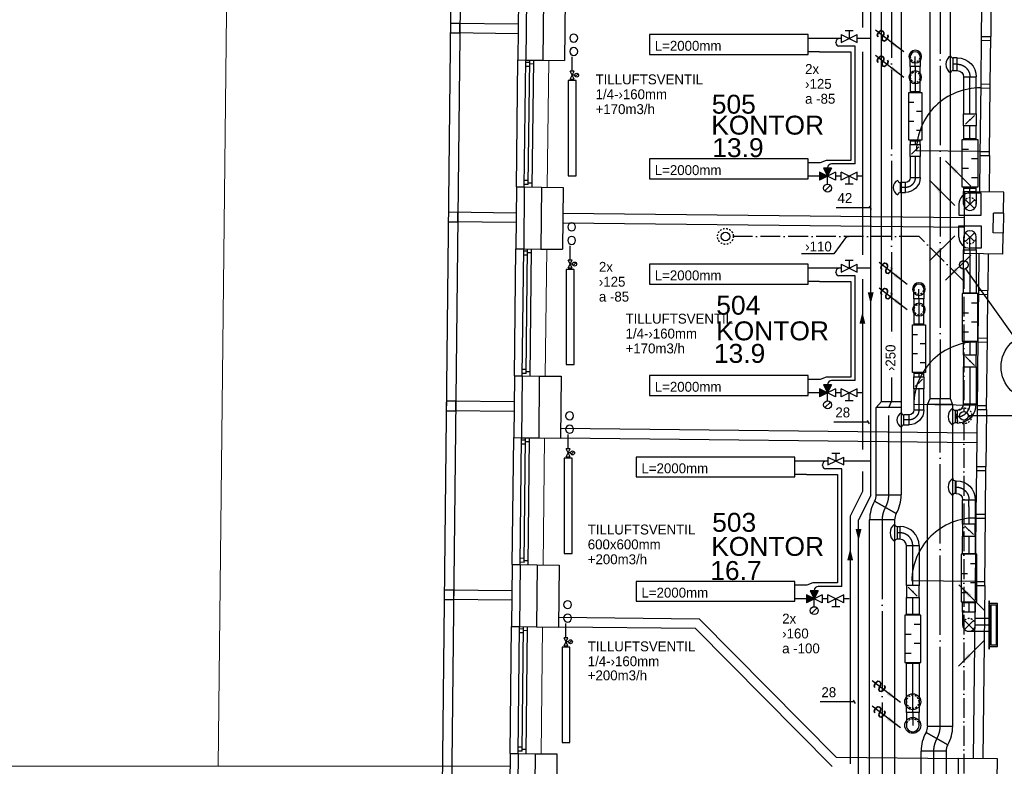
# Model space of a CAD drawing. Header units: millimetres. Extents: x 0 to 83248, y 0 to 52411.
# Tile 49 of 63: x 43549 to 55965, y 28444 to 37851. Entities that reach past the tile are written whole.
import ezdxf
from ezdxf.enums import TextEntityAlignment as Align

# ---------------------------------------------------------------- set-up
doc = ezdxf.new("R2010")
doc.units = ezdxf.units.MM
doc.header["$LTSCALE"] = 50
doc.header["$MEASUREMENT"] = 0
doc.header["$PDMODE"] = 1
for name, pattern in [('2V-CENT', [23, 20, -1.5, 0, -1.5]), ('V-GOMD', [0.8, 0.4, -0.4]), ('V-KU', [2, 1, 1]), ('V-SPV', [7, 5, -1, 0, -1]), ('V-V', [2, 1, 1])]:
    doc.linetypes.add(name, pattern=pattern)
doc.layers.get('0').update_dxf_attribs({"linetype": 'CONTINUOUS'})
for name, color, linetype in [('20605A200D001$0$832 Rominfo', 7, 'CONTINUOUS'), ('20605A200D001$0$A12-HEL1', 251, 'CONTINUOUS'), ('20605A200D001$0$A12-HEL3', 251, 'CONTINUOUS'), ('20605A200D001$0$A12-HEL4', 251, 'CONTINUOUS'), ('20605A200D001$0$A23-HEL1', 251, 'CONTINUOUS'), ('20605A200D001$0$A23-HEL3', 251, 'CONTINUOUS'), ('20605A200D001$0$A24-HEL1', 251, 'CONTINUOUS'), ('20605A200D001$0$A24-HEL2', 251, 'CONTINUOUS'), ('20605A200D001$0$A26-HEL2', 251, 'CONTINUOUS'), ('V060-', 3, 'CONTINUOUS'), ('V061-', 1, 'CONTINUOUS'), ('V070-', 3, 'CONTINUOUS'), ('V071-', 1, 'CONTINUOUS'), ('V090-', 2, 'CONTINUOUS'), ('V091', 1, 'CONTINUOUS'), ('V091-', 1, 'CONTINUOUS'), ('V100-', 6, 'CONTINUOUS'), ('V110', 1, 'CONTINUOUS'), ('V110-', 6, 'CONTINUOUS'), ('V111', 3, 'CONTINUOUS'), ('V111-', 1, 'CONTINUOUS')]:
    doc.layers.add(name, color=color, linetype=linetype)
doc.styles.add('20605A200D001$0$Arial', font='arial.ttf', dxfattribs={"height": 238.125})
doc.styles.add('FISO', font='fiso')
doc.styles.add('ISO', font='ISO')
doc.styles.add('SIMPLEX', font='SIMPLEX')

# ---------------------------------------------------------------- blocks, each defined once
blk = doc.blocks.new('VUN')
at = {"color": 0}
blk.add_circle((0, 0), 0.5, dxfattribs=at)
blk = doc.blocks.new('V420', base_point=(455, 404.5))
blk.add_line((455, 404.5), (464, 404.5))
blk.add_solid([(455, 404.5), (459, 405), (459, 404)])
blk = doc.blocks.new('V422', base_point=(16230, 22585))
blk.add_blockref('V420', (16230, 22585))
at = {"style": 'SIMPLEX'}
blk.add_text('s', height=4, rotation=90, dxfattribs=at).set_placement((16238, 22585), align=Align.CENTER)
blk = doc.blocks.new('LD_P')
for p, q in [((-0.5, 0.5), (-0.5, -0.5)), ((0.5, 0.5), (-0.5, 0.5)), ((0.5, -0.5), (0.5, 0.5)), ((-0.5, -0.5), (0.5, -0.5))]:
    blk.add_line(p, q)
at = {"color": 1}
for p, q in [((-0.3, 0.5), (-0.3, 0.1)), ((0.1, 0.5), (0.1, 0.1)), ((-0.1, -0.5), (-0.1, -0.1)), ((0.3, -0.5), (0.3, -0.1))]:
    blk.add_line(p, q, dxfattribs=at)
blk = doc.blocks.new('CIRC_P', base_point=(16254, 22587))
blk.add_circle((16254, 22587), 0.5)
blk = doc.blocks.new('KSP_P', base_point=(16239.5, 22597.5))
at = {"color": 0, "linetype": 'ByBlock'}
for p, q in [((16240, 22598), (16239, 22598)), ((16239, 22598), (16239, 22597)), ((16240, 22597), (16240, 22598)), ((16239, 22597), (16240, 22597))]:
    blk.add_line(p, q, dxfattribs=at)
blk = doc.blocks.new('2SP_P', base_point=(16239.5, 22597.5))
for p in [(16239, 22597.5), (16240, 22597.5)]:
    blk.add_point(p)
at = {"color": 0, "linetype": 'ByBlock'}
blk.add_blockref('KSP_P', (16239.5, 22597.5), dxfattribs=at)
at = {"style": 'SIMPLEX', "flags": 3}
blk.add_attdef('0', (16239.5, 22597.5), '', height=1, dxfattribs=at)
blk = doc.blocks.new('C3A', base_point=(16246, 22590.5))
at = {"color": 0, "linetype": 'ByBlock'}
blk.add_line((16247, 22590.5), (16246, 22590.5), dxfattribs=at)
blk = doc.blocks.new('K3A', base_point=(16246, 22590.5))
at = {"color": 0, "linetype": 'ByBlock'}
for p, q in [((16246, 22591), (16247, 22591)), ((16247, 22591), (16247, 22590)), ((16247, 22590), (16246, 22590))]:
    blk.add_line(p, q, dxfattribs=at)
blk = doc.blocks.new('33A', base_point=(16246, 22590.5))
blk.add_point((16247, 22590.5))
at = {"color": 0, "linetype": 'ByBlock'}
blk.add_blockref('K3A', (16246, 22590.5), dxfattribs=at)
at = {"color": 1, "linetype": '2V-CENT'}
blk.add_blockref('C3A', (16246, 22590.5), dxfattribs=at)
at = {"style": 'SIMPLEX', "flags": 3}
blk.add_attdef('0', (16246, 22590.5), '', height=1, dxfattribs=at)
blk = doc.blocks.new('CBOJ90_NB', base_point=(86107.402, 31352.24))
at = {"color": 0, "linetype": 'ByBlock'}
blk.add_line((86106.402, 31352.24), (86107.402, 31352.24), dxfattribs=at)
blk = doc.blocks.new('CBOJ90_PB', base_point=(86107, 31352))
at = {"color": 0, "linetype": 'ByBlock'}
blk.add_arc((86106, 31353), 1, 270, 360, dxfattribs=at)
blk = doc.blocks.new('KBOJ90_PB', base_point=(86107, 31352))
at = {"color": 0, "linetype": 'ByBlock'}
for p, q in [((86106, 31352.5), (86106, 31351.5)), ((86106.5, 31353), (86107.5, 31353))]:
    blk.add_line(p, q, dxfattribs=at)
for radius in [1.5, 0.5]:
    blk.add_arc((86106, 31353), radius, 270, 360, dxfattribs=at)
blk = doc.blocks.new('3BOJ90_PB', base_point=(86107, 31352))
for p in [(86107, 31353), (86106, 31352)]:
    blk.add_point(p)
at = {"color": 1, "linetype": '2V-CENT'}
blk.add_blockref('CBOJ90_PB', (86107, 31352), dxfattribs=at)
at = {"color": 0, "linetype": 'ByBlock'}
blk.add_blockref('KBOJ90_PB', (86107, 31352), dxfattribs=at)
at = {"style": 'ISO', "flags": 3}
blk.add_attdef('0', (86107, 31352), '', height=1, dxfattribs=at)
blk = doc.blocks.new('SPJALL', base_point=(16229, 22594))
at = {"color": 1}
blk.add_line((16228.625, 22593.625), (16229.375, 22594.375), dxfattribs=at)
at = {"color": 1, "const_width": 0.075}
blk.add_lwpolyline([(16229, 22594.0375, -1), (16229, 22593.9625, -1), (16229, 22594.0375, -1)], format="xyb", dxfattribs=at)
blk = doc.blocks.new('CCDIMF_315X250X75', base_point=(3096, 30301))
at = {"color": 0, "linetype": 'ByBlock'}
blk.add_line((3058, 30301), (3133, 30301), dxfattribs=at)
blk = doc.blocks.new('KCDIMF_315X250X75', base_point=(3096, 30301))
at = {"color": 0, "linetype": 'ByBlock'}
for p, q in [((3058, 30144), (3058, 30459)), ((3058, 30459), (3133, 30426)), ((3133, 30426), (3133, 30176)), ((3133, 30176), (3058, 30144))]:
    blk.add_line(p, q, dxfattribs=at)
blk = doc.blocks.new('3CDIMF_315X250X75', base_point=(3096, 30301))
for p in [(3058, 30301), (3133, 30301)]:
    blk.add_point(p)
at = {"color": 0, "linetype": 'ByBlock'}
blk.add_blockref('KCDIMF_315X250X75', (3096, 30301), dxfattribs=at)
at = {"color": 1, "linetype": '2V-CENT'}
blk.add_blockref('CCDIMF_315X250X75', (3096, 30301), dxfattribs=at)
at = {"style": 'SIMPLEX', "flags": 3}
blk.add_attdef('0', (3096, 30301), '', height=1, dxfattribs=at)
blk = doc.blocks.new('CHDIMF_315X250X75')
at = {"color": 0, "linetype": 'ByBlock'}
blk.add_line((-37.5, 0), (37.5, -32.5), dxfattribs=at)
blk = doc.blocks.new('KHDIMF_315X250X75')
at = {"color": 0, "linetype": 'ByBlock'}
for p, q in [((-37.5, -157.5), (-37.5, 157.5)), ((-37.5, 157.5), (37.5, 92.5)), ((37.5, 92.5), (37.5, -157.5)), ((37.5, -157.5), (-37.5, -157.5))]:
    blk.add_line(p, q, dxfattribs=at)
blk = doc.blocks.new('3HDIMF_315X250X75')
for p in [(-37.5, 0), (37.5, -32.5)]:
    blk.add_point(p)
at = {"color": 0, "linetype": 'ByBlock'}
blk.add_blockref('KHDIMF_315X250X75', (0, 0), dxfattribs=at)
at = {"color": 1, "linetype": '2V-CENT'}
blk.add_blockref('CHDIMF_315X250X75', (0, 0), dxfattribs=at)
at = {"style": 'SIMPLEX', "flags": 3}
blk.add_attdef('0', (0, 0), '', height=1, dxfattribs=at)
blk = doc.blocks.new('V421', base_point=(455.5, 404.5))
at = {"rotation": 180}
blk.add_blockref('V420', (464.5, 404.5), dxfattribs=at)
blk = doc.blocks.new('TLCG90', base_point=(0, 5))
at = {"color": 1, "linetype": 'V-GOMD'}
for p, q in [((-0.346, 5.346), (0.346, 4.654)), ((-0.346, 4.654), (0.346, 5.346))]:
    blk.add_line(p, q, dxfattribs=at)
blk = doc.blocks.new('CBOJ30_P', base_point=(16231.268, 22619))
at = {"color": 0, "linetype": 'ByBlock'}
blk.add_arc((16231, 22620), 1, 270, 300, dxfattribs=at)
blk = doc.blocks.new('KBOJ30_P', base_point=(16231.268, 22619))
at = {"color": 0, "linetype": 'ByBlock'}
for p, q in [((16231, 22619.5), (16231, 22618.5)), ((16231.25, 22619.567), (16231.75, 22618.701))]:
    blk.add_line(p, q, dxfattribs=at)
for radius in [0.5, 1.5]:
    blk.add_arc((16231, 22620), radius, 270, 300, dxfattribs=at)
blk = doc.blocks.new('3BOJ30_P', base_point=(16231.268, 22619))
for p in [(16231.5, 22619.134), (16231, 22619)]:
    blk.add_point(p)
at = {"color": 0, "linetype": 'ByBlock'}
blk.add_blockref('KBOJ30_P', (16231.268, 22619), dxfattribs=at)
at = {"color": 1, "linetype": '2V-CENT'}
blk.add_blockref('CBOJ30_P', (16231.268, 22619), dxfattribs=at)
at = {"style": 'ISO', "flags": 3}
blk.add_attdef('0', (16231.268, 22619), '', height=1, dxfattribs=at)
blk = doc.blocks.new('20605A200D001')
at = {"layer": '20605A200D001$0$A12-HEL1', "color": 7, "linetype": 'Continuous', "lineweight": 0}
for points in [[(65689, 35010), (65672, 33410)], [(65664, 32630), (65646, 31030)], [(65638, 30250), (65620, 28650)], [(65612, 27870), (65594, 26271)]]:
    blk.add_lwpolyline(points, dxfattribs=at)
at = {"layer": '20605A200D001$0$A12-HEL3', "color": 7}
for points in [[(65898, 35788), (65889, 35008)], [(65615, 35011), (65889, 35008)], [(65597, 33411), (65872, 33408)], [(65872, 33408), (65864, 32628)], [(71424, 33082), (71421, 32832)], [(65589, 32631), (65864, 32628)], [(65571, 31031), (65846, 31028)], [(65846, 31028), (65838, 30248)], [(65563, 30251), (65838, 30248)], [(65545, 28651), (65820, 28648)], [(65820, 28648), (65812, 27868)], [(65537, 27871), (65812, 27868)], [(65519, 26271), (65794, 26268)], [(65794, 26268), (65786, 25488)]]:
    blk.add_lwpolyline(points, dxfattribs=at)
at = {"layer": '20605A200D001$0$A12-HEL4', "color": 7}
for points in [[(65408, 35793), (65400, 35013)], [(65623, 35791), (65615, 35011)], [(65400, 35013), (65615, 35011)], [(65382, 33413), (65374, 32633)], [(65382, 33413), (65597, 33411)], [(65597, 33411), (65589, 32631)], [(70928, 32573), (70937, 33353)], [(71427, 33347), (70937, 33353)], [(71424, 33082), (71427, 33347)], [(71424, 33082), (71427, 33347)], [(71296, 32834), (71299, 33084)], [(71424, 33082), (71299, 33084)], [(71421, 32832), (71296, 32834)], [(71418, 32567), (71421, 32832)], [(65374, 32633), (65589, 32631)], [(71418, 32567), (70928, 32573)], [(65356, 31033), (65348, 30253)], [(65356, 31033), (65571, 31031)], [(65571, 31031), (65563, 30251)], [(65348, 30253), (65563, 30251)], [(65330, 28654), (65322, 27874)], [(65330, 28654), (65545, 28651)], [(65545, 28651), (65537, 27871)], [(65322, 27874), (65537, 27871)], [(65304, 26274), (65296, 25494)], [(65304, 26274), (65519, 26271)], [(65519, 26271), (65511, 25491)], [(70850, 25433), (70859, 26213)], [(71349, 26208), (70859, 26213)], [(71346, 25943), (71349, 26208)], [(71346, 25943), (71349, 26208)]]:
    blk.add_lwpolyline(points, dxfattribs=at)
at = {"layer": '20605A200D001$0$A23-HEL1', "color": 7}
for points in [[(64553, 44873), (64295, 21194)], [(64673, 44872), (64415, 21193)], [(65304, 35464), (64450, 35474)], [(65303, 35344), (64449, 35354)], [(65282, 33414), (65300, 35014)], [(65382, 33413), (65400, 35013)], [(65449, 34983), (65399, 34983)], [(65449, 34933), (65399, 34933)], [(65432, 33443), (65450, 35013)], [(65499, 34962), (65449, 34963)], [(65482, 33412), (65500, 35012)], [(65432, 33443), (65382, 33443)], [(65433, 33493), (65383, 33493)], [(65483, 33462), (65433, 33463)], [(65278, 33084), (64425, 33094)], [(65277, 32964), (64423, 32974)], [(65256, 31034), (65274, 32634)], [(65356, 31033), (65374, 32633)], [(65423, 32603), (65373, 32603)], [(65423, 32553), (65373, 32553)], [(65406, 31063), (65424, 32633)], [(65473, 32582), (65423, 32583)], [(65456, 31032), (65474, 32632)], [(65406, 31063), (65356, 31063)], [(65407, 31113), (65357, 31113)], [(65457, 31082), (65407, 31083)], [(65253, 30704), (64399, 30714)], [(65251, 30585), (64397, 30594)], [(65230, 28655), (65248, 30255)], [(65330, 28654), (65348, 30253)], [(65397, 30223), (65347, 30223)], [(65397, 30173), (65347, 30173)], [(65380, 28683), (65398, 30253)], [(65447, 30202), (65397, 30203)], [(65430, 28652), (65448, 30252)], [(65380, 28683), (65330, 28684)], [(65381, 28733), (65331, 28734)], [(65431, 28702), (65381, 28703)], [(65227, 28325), (64373, 28334)], [(65225, 28205), (64371, 28214)], [(65204, 26275), (65222, 27875)], [(65304, 26274), (65322, 27874)], [(65371, 27843), (65321, 27844)], [(65355, 26303), (65372, 27873)], [(65421, 27822), (65371, 27823)], [(65404, 26273), (65422, 27872)], [(65371, 27793), (65321, 27794)], [(65355, 26353), (65305, 26354)], [(65355, 26303), (65305, 26304)], [(65405, 26323), (65355, 26323)]]:
    blk.add_lwpolyline(points, dxfattribs=at)
at = {"layer": '20605A200D001$0$A23-HEL3', "color": 7}
for points in [[(65308, 35794), (65300, 35014)], [(65300, 35014), (65400, 35013)], [(65282, 33414), (65274, 32634)], [(65282, 33414), (65382, 33413)], [(65274, 32634), (65374, 32633)], [(65256, 31034), (65248, 30255)], [(65256, 31034), (65356, 31033)], [(65248, 30255), (65348, 30253)], [(65230, 28655), (65222, 27875)], [(65230, 28655), (65330, 28654)], [(65222, 27875), (65322, 27874)], [(65204, 26275), (65196, 25495)], [(65204, 26275), (65304, 26274)]]:
    blk.add_lwpolyline(points, dxfattribs=at)
for points in [[(64449, 35354), (64569, 35352), (64570, 35472), (64450, 35474)], [(64423, 32974), (64543, 32972), (64545, 33092), (64425, 33094)], [(64397, 30594), (64517, 30593), (64519, 30713), (64399, 30714)], [(64371, 28214), (64491, 28213), (64493, 28333), (64373, 28334)]]:
    blk.add_lwpolyline(points, close=True, dxfattribs=at)
at = {"layer": '20605A200D001$0$A24-HEL1', "color": 7}
for points in [[(71143, 35311), (71137, 34711)], [(71257, 34709), (71263, 35309)], [(71143, 35261), (71263, 35259)], [(71137, 34711), (71127, 33811)], [(71136, 34661), (71256, 34659)], [(71137, 34711), (71257, 34709)], [(71247, 33809), (71257, 34709)], [(71127, 33861), (70327, 33869)], [(71127, 33861), (71247, 33859)], [(71108, 32111), (71102, 31511)], [(71108, 32061), (71228, 32059)], [(71222, 31509), (71228, 32109)], [(71102, 31511), (71092, 30611)], [(71101, 31461), (71221, 31459)], [(71102, 31511), (71222, 31509)], [(71212, 30610), (71222, 31509)], [(71092, 30661), (70292, 30670)], [(71092, 30661), (71212, 30659)], [(71084, 29891), (71077, 29291)], [(71083, 29841), (71203, 29840)], [(71197, 29290), (71204, 29890)], [(71077, 29291), (71068, 28391)], [(71077, 29291), (71197, 29290)], [(71077, 29241), (71197, 29240)], [(71188, 28390), (71197, 29290)], [(71068, 28441), (70268, 28450)], [(71068, 28441), (71188, 28440)]]:
    blk.add_lwpolyline(points, dxfattribs=at)
for centre, end in [((71127, 33861), 179.3762), ((71092, 30661), 179.3759), ((71068, 28441), 179.376)]:
    blk.add_arc(centre, 800, 89.3747, end, dxfattribs=at)
at = {"layer": '20605A200D001$0$A24-HEL2', "color": 7}
for points in [[(71151, 36030), (71143, 35311)], [(71271, 36029), (71263, 35309)], [(71143, 35311), (71263, 35309)], [(71127, 33811), (71122, 33351)], [(71127, 33811), (71247, 33809)], [(71247, 33809), (71242, 33349)], [(70933, 33023), (65868, 33078)], [(70932, 32903), (65867, 32958)], [(71113, 32571), (71108, 32111)], [(71233, 32569), (71228, 32109)], [(71108, 32111), (71228, 32109)], [(71092, 30611), (71084, 29891)], [(71092, 30611), (71212, 30610)], [(71212, 30610), (71204, 29890)], [(71089, 30311), (65839, 30368)], [(71087, 30191), (65838, 30248)], [(71084, 29891), (71204, 29890)], [(71068, 28391), (71044, 26211)], [(71068, 28391), (71188, 28390)], [(71188, 28390), (71164, 26210)], [(67590, 27969), (65813, 27988)], [(69316, 26230), (67590, 27969)], [(67539, 27849), (65812, 27868)], [(69266, 26110), (67539, 27849)], [(69316, 26230), (70859, 26213)]]:
    blk.add_lwpolyline(points, dxfattribs=at)
at = {"layer": '20605A200D001$0$A26-HEL2', "color": 7, "linetype": 'Continuous', "lineweight": 0}
for points in [[(61677, 40161), (61523, 26113)], [(65201, 26113), (30411, 26113)]]:
    blk.add_lwpolyline(points, dxfattribs=at)
at = {"layer": '20605A200D001$0$832 Rominfo', "color": 7, "style": '20605A200D001$0$Arial'}
for s, p in [('505', (67746, 34337)), ('KONTOR', (67739, 34073)), ('13.9', (67752, 33789)), ('504', (67803, 31804)), ('KONTOR', (67801, 31481)), ('13.9', (67773, 31197)), ('503', (67751, 29068)), ('KONTOR', (67739, 28765)), ('16.7', (67727, 28461))]:
    blk.add_text(s, height=238.1, dxfattribs=at).set_placement(p)

msp = doc.modelspace()

# ---------------------------------------------------------------- linework, layer by layer
at = {"layer": 'V060-', "linetype": 'Continuous'}
for p, q in [((54416.05, 33040.67), (54416.05, 38371.68)), ((54666.05, 38371.68), (54666.05, 33040.67)), ((55031.38, 33078.49), (55031.38, 38420.56)), ((55281.38, 38420.56), (55281.38, 33078.49)), ((54779.72, 37260.2), (54779.72, 36944.27)), ((54904.72, 36944.27), (54904.72, 37260.2)), ((55372.95, 37370.22), (55319.9, 37370.22)), ((55319.9, 37210.22), (55372.95, 37210.22)), ((55452.24, 37130.64), (55452.24, 36664.38)), ((55612.24, 36664.38), (55612.24, 37130.64)), ((55452.24, 36514.38), (55452.24, 36350.14)), ((55612.24, 36350.14), (55612.24, 36514.38)), ((54779.72, 36324.27), (54779.72, 36278.3)), ((54904.72, 36278.3), (54904.72, 36324.27)), ((54779.72, 36128.3), (54779.72, 35862)), ((54904.72, 35862), (54904.72, 36128.3)), ((54717.83, 35798.92), (54654.31, 35798.92)), ((54654.31, 35673.92), (54717.83, 35673.92)), ((55452.24, 35730.14), (55452.24, 35687.45)), ((55612.24, 35687.45), (55612.24, 35730.14)), ((55452.24, 34409.63), (55452.24, 34951.93)), ((55612.24, 34951.93), (55612.24, 34409.63)), ((54825.77, 34331.63), (54825.77, 34015.71)), ((54950.77, 34015.71), (54950.77, 34331.63)), ((55452.24, 33625.39), (55452.24, 33789.63)), ((55612.24, 33789.63), (55612.24, 33625.39)), ((55452.24, 33009.13), (55452.24, 33475.39)), ((55612.24, 33475.39), (55612.24, 33009.13)), ((54825.77, 33395.71), (54825.77, 33349.74)), ((54950.77, 33349.74), (54950.77, 33395.71)), ((54825.77, 33199.74), (54825.77, 32933.44)), ((54950.77, 32933.44), (54950.77, 33199.74)), ((54351.05, 31863.6), (54351.05, 32965.67)), ((54666.05, 32965.67), (54666.05, 31863.6)), ((54998.88, 28949.13), (54998.88, 33003.49)), ((55313.88, 33003.49), (55313.88, 28949.13)), ((55346.78, 32929.55), (55372.95, 32929.55)), ((54763.88, 32870.36), (54700.36, 32870.36)), ((54700.36, 32745.36), (54763.88, 32745.36)), ((55372.95, 32769.55), (55346.78, 32769.55)), ((55348.38, 32042.24), (55359.53, 32042.24)), ((55359.53, 31882.24), (55348.38, 31882.24)), ((55439.53, 31715.63), (55439.53, 31802.24)), ((55599.53, 31802.24), (55599.53, 31715.63)), ((55439.53, 31493.6), (55439.53, 31715.63)), ((55599.53, 31715.63), (55599.53, 31493.6)), ((54266.85, 25678.98), (54266.85, 31549.1)), ((54581.85, 31549.1), (54581.85, 25678.98)), ((54614.75, 31465.45), (54650.84, 31465.45)), ((54650.84, 31305.45), (54614.75, 31305.45)), ((55439.53, 31124.6), (55439.53, 31343.64)), ((55599.53, 31343.64), (55599.53, 31124.6)), ((54730.76, 30720.45), (54730.76, 31225.14)), ((54890.76, 31225.14), (54890.76, 30720.45)), ((54730.76, 30359.64), (54730.76, 30570.45)), ((54890.76, 30570.45), (54890.76, 30359.64)), ((55439.53, 30384.6), (55439.53, 30505)), ((55599.53, 30505), (55599.53, 30384.6)), ((55796.69, 30304.83), (55599.53, 30304.67)), ((55519.53, 30144.6), (55796.69, 30144.83)), ((54730.76, 29119.98), (54730.76, 29739.64)), ((54890.76, 29739.64), (54890.76, 29119.98)), ((54915.53, 25556.99), (54915.53, 28634.89)), ((55230.53, 28634.89), (55230.53, 25556.99))]:
    msp.add_line(p, q, dxfattribs=at)
at = {"layer": 'V060-', "color": 1, "linetype": '2V-CENT'}
for p, q in [((54541.05, 38371.68), (54541.05, 33835.92)), ((55156.38, 38420.56), (55156.38, 33078.49)), ((54842.22, 37260.2), (54842.22, 36944.27)), ((55372.95, 37290.22), (55319.9, 37290.22)), ((55532.24, 36664.38), (55532.24, 37130.64)), ((55532.24, 36350.14), (55532.24, 36514.38)), ((54842.22, 36324.27), (54842.22, 36278.3)), ((54842.22, 36128.3), (54842.22, 35862)), ((54717.83, 35736.42), (54654.31, 35736.42)), ((55532.24, 35687.45), (55532.24, 35730.14)), ((55532.24, 34951.93), (55532.24, 34409.63)), ((54888.27, 34331.63), (54888.27, 34015.71)), ((55532.24, 33789.63), (55532.24, 33625.39)), ((55532.24, 33475.39), (55532.24, 33009.13)), ((54541.05, 33344.38), (54541.05, 33040.67)), ((54888.27, 33395.71), (54888.27, 33349.74)), ((54888.27, 33199.74), (54888.27, 32933.44)), ((54508.55, 31863.6), (54508.55, 32965.67)), ((55156.38, 28949.13), (55156.38, 33003.49)), ((54763.88, 32807.86), (54700.36, 32807.86)), ((55372.95, 32849.55), (55346.78, 32849.55)), ((55348.38, 31962.24), (55359.53, 31962.24)), ((55519.53, 31715.63), (55519.53, 31802.24)), ((55519.53, 31715.63), (55519.53, 31493.6)), ((54424.35, 31549.1), (54424.35, 25678.98)), ((54650.84, 31385.45), (54614.75, 31385.45)), ((55519.53, 31343.64), (55519.53, 31124.6)), ((54810.76, 30720.45), (54810.76, 31225.14)), ((54810.76, 30359.64), (54810.76, 30570.45)), ((55519.53, 30505), (55519.53, 30384.6)), ((55599.53, 30224.67), (55796.69, 30224.83)), ((54810.76, 29119.98), (54810.76, 29739.64)), ((55073.03, 28634.89), (55073.03, 25556.99))]:
    msp.add_line(p, q, dxfattribs=at)
at = {"layer": 'V060-', "linetype": 'ByBlock'}
for p, q in [((54779.72, 37260.96), (54779.72, 37385.96)), ((54904.72, 37385.96), (54904.72, 37260.96)), ((54904.72, 37260.96), (54779.72, 37260.96)), ((55452.24, 35527.45), (55452.24, 35687.45)), ((55452.24, 35687.45), (55612.24, 35687.45)), ((55612.24, 35687.45), (55612.24, 35527.45)), ((55452.24, 35111.93), (55452.24, 34951.93)), ((55612.24, 34951.93), (55612.24, 35111.93)), ((55452.24, 34951.93), (55612.24, 34951.93)), ((54825.77, 34332.4), (54825.77, 34457.4)), ((54950.77, 34457.4), (54950.77, 34332.4)), ((54950.77, 34332.4), (54825.77, 34332.4)), ((55599.53, 30384.6), (55439.53, 30384.6)), ((55439.53, 30384.6), (55439.53, 30224.6)), ((55599.53, 30224.6), (55599.53, 30384.6)), ((54890.76, 29119.43), (54730.76, 29119.43)), ((54730.76, 29119.43), (54730.76, 28959.43)), ((54890.76, 28959.43), (54890.76, 29119.43))]:
    msp.add_line(p, q, dxfattribs=at)
at = {"layer": 'V060-'}
for p, q in [((55319.9, 37210.22), (55319.9, 37370.22)), ((54654.31, 35673.92), (54654.31, 35798.92)), ((55346.78, 32929.55), (55346.78, 32769.55)), ((54700.36, 32745.36), (54700.36, 32870.36)), ((55348.38, 31882.24), (55348.38, 32042.24)), ((54614.75, 31465.45), (54614.75, 31305.45))]:
    msp.add_line(p, q, dxfattribs=at)
at = {"layer": 'V060-', "linetype": 'ByBlock'}
for centre, radius, start, end in [((54842.22, 37385.96), 62.5, 0.00007, 180.00007), ((55532.24, 35527.45), 80, 180.00007, 360.00007), ((55532.24, 35111.93), 80, 359.99993, 539.99993), ((54888.27, 34457.4), 62.5, 0.00007, 180.00007), ((55519.53, 30224.6), 80, 179.99993, 359.99993), ((54810.76, 28959.43), 80, 179.99993, 359.99993)]:
    msp.add_arc(centre, radius, start, end, dxfattribs=at)
at = {"layer": 'V060-', "linetype": 'V-GOMD'}
for centre, radius, start, end in [((54842.22, 37385.96), 62.5, 180.00007, 360.00007), ((54842.22, 37126.56), 62.5, 0.00007, 180.00007), ((54842.22, 37126.56), 62.5, 180.00007, 360.00007), ((55532.24, 35527.45), 80, 0.00007, 180.00007), ((55532.24, 35111.93), 80, 179.99993, 359.99993), ((54888.27, 34457.4), 62.5, 180.00007, 360.00007), ((54888.27, 34198), 62.5, 0.00007, 180.00007), ((54888.27, 34198), 62.5, 180.00007, 360.00007), ((55519.53, 30224.6), 80, 359.99993, 539.99993), ((54810.76, 29256.99), 80, 359.99993, 539.99993), ((54810.76, 29256.99), 80, 179.99993, 359.99993), ((54810.76, 28959.43), 80, 359.99993, 539.99993)]:
    msp.add_arc(centre, radius, start, end, dxfattribs=at)
at = {"layer": 'V060-'}
for centre, radius, start, end in [((55360.79, 37290.22), 130.71, 124.367445, 235.632555), ((55320.4, 37404.16), 33.94, 190.250733, 269.163009), ((55320.4, 37176.29), 33.94, 90.836991, 169.749267), ((54664.72, 35736.42), 100.23, 115.599022, 244.400978), ((54654.81, 35832.86), 33.94, 190.250733, 269.163009), ((54654.81, 35639.99), 33.94, 90.836991, 169.749267), ((55387.67, 32849.55), 130.71, 124.367445, 235.632555), ((55347.28, 32963.48), 33.94, 190.250733, 269.163009), ((54710.77, 32807.86), 100.23, 115.599022, 244.400978), ((54700.86, 32904.29), 33.94, 190.250733, 269.163009), ((54700.86, 32711.43), 33.94, 90.836991, 169.749267), ((55347.28, 32735.62), 33.94, 90.836991, 169.749267), ((55387.67, 31962.24), 130.71, 124.367445, 235.632555), ((55348.7, 32077.92), 35.67, 192.593587, 269.483676), ((55348.7, 31846.57), 35.67, 90.516324, 167.406413), ((54655.63, 31385.45), 130.71, 124.367445, 235.632555), ((54615.24, 31499.39), 33.94, 190.250733, 269.163009), ((54615.24, 31271.52), 33.94, 90.836991, 169.749267)]:
    msp.add_arc(centre, radius, start, end, dxfattribs=at)
at = {"layer": 'V070-'}
for p, q in [((55672.25, 35667.45), (55532.25, 35667.45)), ((55672.25, 35387.45), (55672.25, 35667.45)), ((55392.25, 35527.45), (55392.25, 35387.45)), ((55392.25, 35387.45), (55672.25, 35387.45)), ((55392.25, 35111.93), (55392.25, 35251.93)), ((55392.25, 35251.93), (55672.25, 35251.93)), ((55672.25, 35251.93), (55672.25, 34971.93)), ((55672.25, 34971.93), (55532.25, 34971.93)), ((55770.76, 30525.83), (55770.76, 29923.83)), ((55778.76, 30525.83), (55770.76, 30525.83)), ((55778.76, 29923.83), (55778.76, 30525.83)), ((55778.76, 30496.33), (55778.76, 29953.33)), ((55878.76, 30496.33), (55778.76, 30496.33)), ((55796.69, 30474.83), (55796.69, 29974.83)), ((55866.69, 30474.83), (55796.69, 30474.83)), ((55866.69, 29974.83), (55866.69, 30474.83)), ((55878.76, 29953.33), (55878.76, 30496.33)), ((55778.76, 29953.33), (55878.76, 29953.33)), ((55796.69, 29974.83), (55866.69, 29974.83)), ((55770.76, 29923.83), (55778.76, 29923.83))]:
    msp.add_line(p, q, dxfattribs=at)
for centre, start, end in [((55532.25, 35527.45), 90, 180), ((55532.25, 35111.93), 180, 270)]:
    msp.add_arc(centre, 140, start, end, dxfattribs=at)
at = {"layer": 'V090-', "linetype": 'V-SPV'}
for p, q in [((54891.29, 35120.52), (52503.85, 35120.52)), ((55455.73, 34556.08), (54891.29, 35120.52)), ((55455.73, 34709.5), (55455.73, 32914.73)), ((55455.73, 32803.64), (55455.73, 23052.56))]:
    msp.add_line(p, q, dxfattribs=at)
at = {"layer": 'V090-', "color": 1, "linetype": 'V-GOMD'}
for centre in [(52448.85, 35120.52), (55455.73, 32859.73)]:
    msp.add_circle(centre, 100, dxfattribs=at)
at = {"layer": 'V091'}
msp.add_line((56105.39, 33833.86), (55481.02, 34712.15), dxfattribs=at)
msp.add_circle((56345.76, 33477.74), 420.94, dxfattribs=at)
at = {"layer": 'V091-'}
for p, q in [((53977.2, 35118.03), (53814.43, 34902.87)), ((54001.69, 35113.02), (53952.7, 35123.03)), ((53814.43, 34902.87), (53407.44, 34902.87)), ((55499.39, 32885.19), (55524.39, 32841.89)), ((55511.89, 32863.54), (56287.43, 32863.54))]:
    msp.add_line(p, q, dxfattribs=at)
at = {"layer": 'V100-', "linetype": 'V-V'}
for p, q in [((50515.8, 37202.52), (50515.8, 37382.26)), ((50515.8, 37102.52), (50515.8, 37084.76)), ((50489.84, 34822.66), (50489.84, 35002.4)), ((50489.84, 34722.66), (50489.84, 34704.9)), ((50463.88, 32442.81), (50463.88, 32622.54)), ((50463.88, 32342.81), (50463.88, 32325.04)), ((50437.93, 30062.95), (50437.93, 30242.68)), ((50437.93, 29962.95), (50437.93, 29945.18))]:
    msp.add_line(p, q, dxfattribs=at)
at = {"layer": 'V100-', "color": 1}
for p, q in [((50540.8, 37202.52), (50490.8, 37202.52)), ((50540.8, 37102.52), (50490.8, 37202.52)), ((50490.8, 37102.52), (50540.8, 37202.52)), ((50547.66, 37152.52), (50515.8, 37152.52)), ((50554.98, 37134.85), (50590.33, 37170.2)), ((50490.8, 37102.52), (50540.8, 37102.52)), ((50514.84, 34822.66), (50464.84, 34822.66)), ((50514.84, 34722.66), (50464.84, 34822.66)), ((50464.84, 34722.66), (50514.84, 34822.66)), ((50521.7, 34772.66), (50489.84, 34772.66)), ((50529.02, 34754.99), (50564.38, 34790.34)), ((50464.84, 34722.66), (50514.84, 34722.66)), ((50488.88, 32442.81), (50438.88, 32442.81)), ((50488.88, 32342.81), (50438.88, 32442.81)), ((50438.88, 32342.81), (50488.88, 32442.81)), ((50503.07, 32375.13), (50538.42, 32410.48)), ((50438.88, 32342.81), (50488.88, 32342.81)), ((50495.74, 32392.81), (50463.88, 32392.81)), ((50462.93, 30062.95), (50412.93, 30062.95)), ((50462.93, 29962.95), (50412.93, 30062.95)), ((50412.93, 29962.95), (50462.93, 30062.95)), ((50412.93, 29962.95), (50462.93, 29962.95)), ((50469.79, 30012.95), (50437.93, 30012.95)), ((50477.11, 29995.27), (50512.47, 30030.63))]:
    msp.add_line(p, q, dxfattribs=at)
for points in [[(50565.8, 37084.76), (50465.8, 37084.76), (50465.8, 35884.76), (50565.8, 35884.76)], [(50539.84, 34704.9), (50439.84, 34704.9), (50439.84, 33504.9), (50539.84, 33504.9)], [(50513.88, 32325.04), (50413.88, 32325.04), (50413.88, 31125.04), (50513.88, 31125.04)], [(50487.93, 29945.18), (50387.93, 29945.18), (50387.93, 28745.18), (50487.93, 28745.18)]]:
    msp.add_lwpolyline(points, close=True, dxfattribs=at)
for centre in [(50572.66, 37152.52), (50546.7, 34772.66), (50520.74, 32392.81), (50494.79, 30012.95)]:
    msp.add_circle(centre, 25, dxfattribs=at)
at = {"layer": 'V110'}
for points in [[(53490.33, 37663.43), (51490.33, 37663.43), (51490.33, 37413.43), (53490.33, 37413.43)], [(53490.33, 36097.14), (51490.33, 36097.14), (51490.33, 35847.14), (53490.33, 35847.14)], [(53490.33, 34770.81), (51490.33, 34770.81), (51490.33, 34520.81), (53490.33, 34520.81)], [(53490.33, 33366.61), (51490.33, 33366.61), (51490.33, 33116.61), (53490.33, 33116.61)], [(53322.56, 32339.33), (51322.56, 32339.33), (51322.56, 32089.33), (53322.56, 32089.33)], [(53322.56, 30773.04), (51322.56, 30773.04), (51322.56, 30523.04), (53322.56, 30523.04)]]:
    msp.add_lwpolyline(points, close=True, dxfattribs=at)
at = {"layer": 'V110-', "linetype": 'V-KU'}
for p, q in [((54280.93, 31856.39), (54280.93, 45701.77)), ((54176.19, 39892.84), (54176.19, 37754.81)), ((53909.77, 37614.66), (53490.33, 37614.66)), ((54082.71, 37517.92), (53880.1, 37517.92)), ((54280.93, 37614.66), (54109.77, 37614.66)), ((53636.89, 37445.36), (53490.33, 37445.36)), ((53636.89, 37445.36), (54029.69, 37445.36)), ((54029.69, 37445.36), (54029.69, 36078.4)), ((54176.19, 37447.38), (54176.19, 34890.14)), ((53644.79, 36048.37), (53490.33, 36048.37)), ((53717.29, 36078.4), (53644.79, 36048.37)), ((54029.69, 36078.4), (53717.29, 36078.4)), ((54082.71, 36034.42), (53786.89, 36034.42)), ((53636.89, 35879.07), (53490.33, 35879.07)), ((53909.77, 35879.07), (53836.89, 35879.07)), ((54176.19, 35879.07), (54109.77, 35879.07)), ((53909.77, 34722.04), (53490.33, 34722.04)), ((54280.93, 34722.04), (54109.77, 34722.04)), ((53636.89, 34552.74), (53490.33, 34552.74)), ((53636.89, 34552.74), (54029.69, 34552.74)), ((54082.71, 34625.3), (53880.1, 34625.3)), ((54029.69, 34552.74), (54029.69, 33347.87)), ((54176.19, 34582.71), (54176.19, 32434.58)), ((53644.79, 33317.85), (53490.33, 33317.85)), ((53717.29, 33347.87), (53644.79, 33317.85)), ((54029.69, 33347.87), (53717.29, 33347.87)), ((54082.71, 33303.89), (53786.89, 33303.89)), ((53636.89, 33148.55), (53490.33, 33148.55)), ((53909.77, 33148.55), (53836.89, 33148.55)), ((54176.19, 33148.55), (54109.77, 33148.55)), ((53742, 32290.56), (53322.56, 32290.56)), ((54280.93, 32290.56), (53942, 32290.56)), ((53914.94, 32193.82), (53712.33, 32193.82)), ((54176.19, 32160.09), (54176.19, 31906.54)), ((53469.12, 32121.26), (53322.56, 32121.26)), ((53469.12, 32121.26), (53861.92, 32121.26)), ((53861.92, 32121.26), (53861.92, 30754.3)), ((54176.19, 31906.54), (54022.33, 31597.41)), ((54280.93, 31856.39), (54127.07, 31547.27)), ((54022.33, 31600.2), (54022.33, 28476.07)), ((54127.07, 25773.81), (54127.07, 31547.27)), ((53477.02, 30724.27), (53322.56, 30724.27)), ((53549.52, 30754.3), (53477.02, 30724.27)), ((53861.92, 30754.3), (53549.52, 30754.3)), ((53914.94, 30710.32), (53619.12, 30710.32)), ((53469.12, 30554.97), (53322.56, 30554.97)), ((53742, 30554.97), (53669.12, 30554.97)), ((54008.41, 30554.97), (53942, 30554.97))]:
    msp.add_line(p, q, dxfattribs=at)
at = {"layer": 'V110-', "color": 1}
for p, q in [((53909.77, 37664.66), (53909.77, 37564.66)), ((53909.77, 37664.66), (54109.77, 37564.66)), ((53909.77, 37564.66), (54109.77, 37664.66)), ((53959.77, 37714.66), (54059.77, 37714.66)), ((54009.77, 37714.66), (54009.77, 37614.66)), ((54109.77, 37564.66), (54109.77, 37664.66)), ((53836.89, 35829.07), (53636.89, 35929.07)), ((53836.89, 35929.07), (53636.89, 35829.07)), ((53636.89, 35929.07), (53636.89, 35829.07)), ((53786.89, 35979.07), (53686.89, 35979.07)), ((53686.89, 35979.07), (53736.89, 35879.07)), ((53786.89, 35979.07), (53736.89, 35879.07)), ((53836.89, 35929.07), (53836.89, 35829.07)), ((53909.77, 35829.07), (53909.77, 35929.07)), ((54109.77, 35829.07), (53909.77, 35929.07)), ((54109.77, 35929.07), (53909.77, 35829.07)), ((54109.77, 35829.07), (54109.77, 35929.07)), ((53772.25, 35764.43), (53701.54, 35693.72)), ((53736.89, 35779.07), (53736.89, 35879.07)), ((54059.77, 35779.07), (53959.77, 35779.07)), ((54009.77, 35779.07), (54009.77, 35879.07)), ((53909.77, 34772.04), (53909.77, 34672.04)), ((53909.77, 34772.04), (54109.77, 34672.04)), ((53909.77, 34672.04), (54109.77, 34772.04)), ((53959.77, 34822.04), (54059.77, 34822.04)), ((54009.77, 34822.04), (54009.77, 34722.04)), ((54109.77, 34672.04), (54109.77, 34772.04)), ((53836.89, 33098.55), (53636.89, 33198.55)), ((53836.89, 33198.55), (53636.89, 33098.55)), ((53636.89, 33198.55), (53636.89, 33098.55)), ((53786.89, 33248.55), (53686.89, 33248.55)), ((53686.89, 33248.55), (53736.89, 33148.55)), ((53786.89, 33248.55), (53736.89, 33148.55)), ((53836.89, 33198.55), (53836.89, 33098.55)), ((53909.77, 33098.55), (53909.77, 33198.55)), ((54109.77, 33098.55), (53909.77, 33198.55)), ((54109.77, 33198.55), (53909.77, 33098.55)), ((54109.77, 33098.55), (54109.77, 33198.55)), ((53772.25, 33033.9), (53701.54, 32963.19)), ((53736.89, 33048.55), (53736.89, 33148.55)), ((54059.77, 33048.55), (53959.77, 33048.55)), ((54009.77, 33048.55), (54009.77, 33148.55)), ((53742, 32340.56), (53742, 32240.56)), ((53742, 32340.56), (53942, 32240.56)), ((53742, 32240.56), (53942, 32340.56)), ((53792, 32390.56), (53892, 32390.56)), ((53842, 32390.56), (53842, 32290.56)), ((53942, 32240.56), (53942, 32340.56)), ((53669.12, 30504.97), (53469.12, 30604.97)), ((53669.12, 30604.97), (53469.12, 30504.97)), ((53469.12, 30604.97), (53469.12, 30504.97)), ((53619.12, 30654.97), (53519.12, 30654.97)), ((53519.12, 30654.97), (53569.12, 30554.97)), ((53619.12, 30654.97), (53569.12, 30554.97)), ((53569.12, 30454.97), (53569.12, 30554.97)), ((53669.12, 30604.97), (53669.12, 30504.97)), ((53742, 30504.97), (53742, 30604.97)), ((53942, 30504.97), (53742, 30604.97)), ((53942, 30604.97), (53742, 30504.97)), ((53842, 30454.97), (53842, 30554.97)), ((53942, 30504.97), (53942, 30604.97)), ((53604.48, 30440.33), (53533.77, 30369.62)), ((53892, 30454.97), (53792, 30454.97))]:
    msp.add_line(p, q, dxfattribs=at)
at = {"layer": 'V110-', "linetype": 'V-V'}
for p, q in [((53840.1, 37557.92), (53840.1, 37564.66)), ((54082.71, 36034.42), (54082.71, 37517.92)), ((53736.89, 35979.07), (53736.89, 35984.42)), ((53840.1, 34665.3), (53840.1, 34672.04)), ((54082.71, 33303.89), (54082.71, 34625.3)), ((53736.89, 33248.55), (53736.89, 33253.89)), ((53672.33, 32233.82), (53672.33, 32240.56)), ((53914.94, 30710.32), (53914.94, 32193.82)), ((53569.12, 30654.97), (53569.12, 30660.32))]:
    msp.add_line(p, q, dxfattribs=at)
at = {"layer": 'V110-'}
for points in [[(54280.93, 34267.51, 0, 75, 0), (54280.93, 34417.51, 75, 75, 0)], [(54176.19, 34169.51, 0, 75, 0), (54176.19, 34019.51, 75, 75, 0)], [(54127.07, 31285, 0, 75, 0), (54127.07, 31435, 75, 75, 0)], [(54022.33, 31187, 0, 75, 0), (54022.33, 31037, 75, 75, 0)]]:
    msp.add_lwpolyline(points, format="xyseb", dxfattribs=at)
at = {"layer": 'V110-', "color": 1}
for centre in [(53736.89, 35729.07), (53736.89, 32998.55), (53569.12, 30404.97)]:
    msp.add_circle(centre, 50, dxfattribs=at)
at = {"layer": 'V110-', "linetype": 'V-V'}
for centre in [(53890.1, 37564.66), (53786.89, 35984.42), (53890.1, 34672.04), (53786.89, 33253.89), (53722.33, 32240.56), (53619.12, 30660.32)]:
    msp.add_arc(centre, 50, 90, 180, dxfattribs=at)
at = {"layer": 'V110-'}
for centre in [(53880.1, 37557.92), (53880.1, 34665.3), (53712.33, 32233.82)]:
    msp.add_arc(centre, 40, 180, 270, dxfattribs=at)
for points in [[(53636.89, 35929.07), (53636.89, 35829.07), (53736.89, 35879.07)], [(53786.89, 35979.07), (53686.89, 35979.07), (53736.89, 35879.07)], [(53636.89, 33198.55), (53636.89, 33098.55), (53736.89, 33148.55)], [(53786.89, 33248.55), (53686.89, 33248.55), (53736.89, 33148.55)], [(53469.12, 30604.97), (53469.12, 30504.97), (53569.12, 30554.97)], [(53619.12, 30654.97), (53519.12, 30654.97), (53569.12, 30554.97)]]:
    msp.add_solid(points, dxfattribs=at)
at = {"layer": 'V111-'}
for p, q in [((54073.07, 35481.72), (53844.57, 35481.72)), ((54278.49, 35481.72), (54073.07, 35481.72)), ((54290.99, 35460.07), (54265.99, 35503.37)), ((54263.96, 32758.47), (54238.96, 32801.77)), ((54046.04, 32780.12), (53817.54, 32780.12)), ((54251.46, 32780.12), (54046.04, 32780.12)), ((53870.35, 29254.54), (53641.85, 29254.54)), ((54075.77, 29254.54), (53870.35, 29254.54)), ((54088.27, 29232.89), (54063.27, 29276.19))]:
    msp.add_line(p, q, dxfattribs=at)

# ---------------------------------------------------------------- block references
at = {"layer": 'V060-'}
msp.add_blockref('20605A200D001', (-15469.5, 2330.58), dxfattribs=at)
at = {"layer": 'V060-', "color": 1, "linetype": '2V-CENT'}
for p, xscale, yscale, zscale, rotation in [((54842.22, 37385.96), -125.000000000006, 125.000000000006, 125.000000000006, 270), ((55532.24, 35527.45), -160, 160, 160, 90), ((55532.24, 35111.93), 160, 160, 160, 90), ((54888.27, 34457.4), -125.000000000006, 125.000000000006, 125.000000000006, 270), ((54810.76, 28959.43), 160.0000000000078, 160.0000000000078, 160.0000000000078, 270)]:
    msp.add_blockref('CBOJ90_NB', p, dxfattribs=dict(at, xscale=xscale, yscale=yscale, zscale=zscale, rotation=rotation))
at = {"layer": 'V060-', "linetype": 'Continuous'}
for name, p, xscale, yscale, zscale, rotation in [('3BOJ90_PB', (55532.24, 37290.64), -160, 160, 160, 180), ('33A', (54842.22, 36934.27), -10, 125.000000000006, 10, 270), ('2SP_P', (55532.24, 36589.38), -150, 160.0000000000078, 150, 269.9999912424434), ('33A', (54842.22, 36334.27), -10, 125.000000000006, 10, 90), ('2SP_P', (54842.22, 36203.3), -150, 125.000000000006, 150, 90), ('33A', (55532.24, 36340.14), -10, 160.0000000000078, 10, 269.9999841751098), ('3BOJ90_PB', (54842.22, 35737), -125, 125, 125, 90), ('33A', (55532.24, 35740.14), -10, 160.0000000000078, 10, 89.9999841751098), ('33A', (55532.24, 34399.63), 10, 160.0000000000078, 10, 90.0000158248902), ('33A', (54888.27, 34005.71), -10, 125.000000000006, 10, 270), ('33A', (55532.24, 33799.63), 10, 160.0000000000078, 10, 270.0000158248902), ('2SP_P', (55532.24, 33550.39), 150, 160.0000000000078, 150, 270.0000087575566), ('33A', (54888.27, 33405.71), -10, 125.000000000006, 10, 90), ('2SP_P', (54888.27, 33274.74), -150, 125.000000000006, 150, 90), ('3BOJ90_PB', (54888.27, 32808.44), -125, 125, 125, 90), ('3BOJ90_PB', (55519.53, 31962.24), -160, 160, 160, 180), ('3BOJ30_P', (54508.55, 31779.2), 315.0000000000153, 315.0000000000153, 315.0000000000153, 60.00000000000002), ('3BOJ30_P', (54424.35, 31633.51), 315, 315, 315, 240), ('3BOJ90_PB', (54810.76, 31385.14), 160, 160, 160, 90), ('2SP_P', (55519.53, 31418.6), 150, 160.0000000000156, 150, 90), ('33A', (55519.53, 31114.6), 10, 160.0000000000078, 10, 90), ('2SP_P', (54810.76, 30645.45), 150, 160.0000000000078, 150, 90.00000000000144), ('33A', (55519.53, 30514.6), 10, 160.0000000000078, 10, 270), ('33A', (54810.76, 30349.64), 10, 160.0000000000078, 10, 90), ('33A', (54810.76, 29749.64), 10, 160.0000000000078, 10, 270), ('3BOJ30_P', (55157.23, 28864.99), 315, 315, 315, 59.99999999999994), ('3BOJ30_P', (55073.03, 28719.3), 315.0000000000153, 315.0000000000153, 315.0000000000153, 240)]:
    msp.add_blockref(name, p, dxfattribs=dict(at, xscale=xscale, yscale=yscale, zscale=zscale, rotation=rotation))
at = {"layer": 'V060-'}
for name, p, xscale, yscale, zscale, rotation in [('LD_P', (54842.22, 36634.27), -600, 165, 600, 90), ('SPJALL', (55532.24, 36589.38), -150, 150, 150, 269.9999912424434), ('LD_P', (55532.24, 36040.14), -600, 200, 600, 269.9999841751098), ('SPJALL', (54842.22, 36203.3), -125.000000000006, 125.000000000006, 125.000000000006, 90), ('TLCG90', (55532.24, 35527.45), -160, 160, 160, 90), ('TLCG90', (55532.24, 35111.93), 160, 160, 160, 90), ('LD_P', (55532.24, 34099.63), 600, 200, 600, 270.0000158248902), ('LD_P', (54888.27, 33705.71), -600, 165, 600, 90), ('SPJALL', (55532.24, 33550.39), 150, 150, 150, 270.0000087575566), ('SPJALL', (54888.27, 33274.74), -125.000000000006, 125.000000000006, 125.000000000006, 90), ('SPJALL', (55519.53, 31418.6), 150, 150, 150, 90), ('LD_P', (55519.53, 30814.6), 600, 200, 600, 90), ('SPJALL', (54810.76, 30645.45), 150, 150, 150, 90.00000000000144), ('LD_P', (54810.76, 30049.64), 600, 200, 600, 90), ('TLCG90', (55519.53, 30224.6), 160, 160, 160, 270)]:
    msp.add_blockref(name, p, dxfattribs=dict(at, xscale=xscale, yscale=yscale, zscale=zscale, rotation=rotation))
at = {"layer": 'V060-', "linetype": 'Continuous', "rotation": 90}
for name, p in [('3HDIMF_315X250X75', (54508.55, 33003.17)), ('3CDIMF_315X250X75', (55156.38, 33040.99))]:
    msp.add_blockref(name, p, dxfattribs=at)
at = {"layer": 'V060-', "linetype": 'Continuous', "xscale": 160, "yscale": 160, "zscale": 160}
msp.add_blockref('3BOJ90_PB', (55532.24, 32849.13), dxfattribs=at)
at = {"layer": 'V070-'}
for name, p, xscale, yscale, zscale, rotation in [('V422', (54696.31, 37444.69), -50, 50, 50, 322.4453957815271), ('V422', (54696.31, 37124.61), -50, 50, 50, 322.4453957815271), ('CIRC_P', (54842.22, 37385.96), -160, 160, 160, 180), ('CIRC_P', (54842.22, 37126.56), -160, 160, 160, 180), ('V421', (55541.83, 35753.97), 50, 50, 50, 135), ('V421', (55341.29, 35509.35), 50, 50, 50, 135), ('V421', (55341.29, 35130.02), -50, 50, 50, 45), ('V421', (55541.83, 34885.4), -50, 50, 50, 45), ('V422', (54742.36, 34516.12), -50, 50, 50, 322.4453957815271), ('CIRC_P', (54888.27, 34457.4), -160, 160, 160, 180), ('V422', (54742.36, 34196.04), -50, 50, 50, 322.4453957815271), ('CIRC_P', (54888.27, 34198), -160, 160, 160, 180), ('V421', (55710.65, 30411.95), 50, 50, 50, 134.9999999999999), ('V421', (55706.49, 30024.79), 50, 50, 50, 225), ('V422', (54656.74, 29246.28), -50, 50, 50, 322.4453957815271), ('V422', (54656.74, 28926.2), -50, 50, 50, 322.4453957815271)]:
    msp.add_blockref(name, p, dxfattribs=dict(at, xscale=xscale, yscale=yscale, zscale=zscale, rotation=rotation))
at = {"layer": 'V070-', "xscale": 200, "yscale": 200, "zscale": 200}
for p in [(54810.76, 29256.99), (54810.76, 28959.43)]:
    msp.add_blockref('CIRC_P', p, dxfattribs=at)
at = {"layer": 'V090-', "color": 1, "xscale": 110, "yscale": 110, "zscale": 110}
for p in [(52448.85, 35120.52), (55455.73, 34762.81), (55455.73, 32859.73)]:
    msp.add_blockref('VUN', p, dxfattribs=at)
at = {"layer": 'V100-', "color": 1, "xscale": -100, "yscale": 100, "zscale": 100}
for p in [(50535.55, 37619.98), (50535.55, 37450.68), (50509.59, 35240.12), (50509.59, 35070.82), (50483.64, 32860.26), (50483.64, 32690.96), (50457.68, 30480.4), (50457.68, 30311.1)]:
    msp.add_blockref('VUN', p, dxfattribs=at)

# ---------------------------------------------------------------- texts
at = {"layer": 'V061-', "color": 1, "style": 'FISO'}
for s, p in [('TILLUFTSVENTIL', (50811.09, 37036.78)), ('1/4-›160mm', (50811.09, 36849.28)), ('+170m3/h', (50811.09, 36661.78)), ('TILLUFTSVENTIL', (51189.08, 34021.4)), ('1/4-›160mm', (51189.08, 33833.9)), ('+170m3/h', (51189.08, 33646.4)), ('TILLUFTSVENTIL', (50712.4, 31364.73)), ('600x600mm', (50712.4, 31177.23)), ('+200m3/h', (50712.4, 30989.73)), ('TILLUFTSVENTIL', (50712.4, 29892.35)), ('1/4-›160mm', (50712.4, 29704.85)), ('+200m3/h', (50712.4, 29526.89))]:
    msp.add_text(s, height=125, dxfattribs=at).set_placement(p)
msp.add_text('›250', height=125, rotation=90, dxfattribs=at).set_placement((54592.87, 33423.69))
at = {"layer": 'V071-', "color": 1, "style": 'FISO'}
for s, p in [('2x', (53453.42, 37167.8)), ('›125', (53453.42, 36980.3)), ('a -85', (53453.42, 36792.8)), ('2x', (50852.94, 34674.48)), ('›125', (50852.94, 34486.98)), ('a -85', (50852.94, 34299.48)), ('2x', (53164.16, 30241.98)), ('›160', (53164.16, 30054.48)), ('a -100', (53164.16, 29866.98))]:
    msp.add_text(s, height=125, dxfattribs=at).set_placement(p)
at = {"layer": 'V091-', "color": 1, "style": 'FISO'}
msp.add_text('›110', height=125, dxfattribs=at).set_placement((53789.43, 34931.38), align=Align.RIGHT)
at = {"layer": 'V111', "color": 1, "style": 'FISO'}
for p in [(51557.4, 37459.91), (51557.4, 35893.62), (51557.4, 34567.29), (51557.4, 33163.09), (51389.63, 32135.81), (51389.63, 30569.52)]:
    msp.add_text('L=2000mm', height=125, dxfattribs=at).set_placement(p)
at = {"layer": 'V111-', "color": 1, "style": 'FISO'}
for s, p in [('42', (54048.07, 35541.72)), ('28', (54021.04, 32840.12)), ('28', (53845.35, 29314.54))]:
    msp.add_text(s, height=125, dxfattribs=at).set_placement(p, align=Align.RIGHT)

doc.saveas('drawing.dxf')
